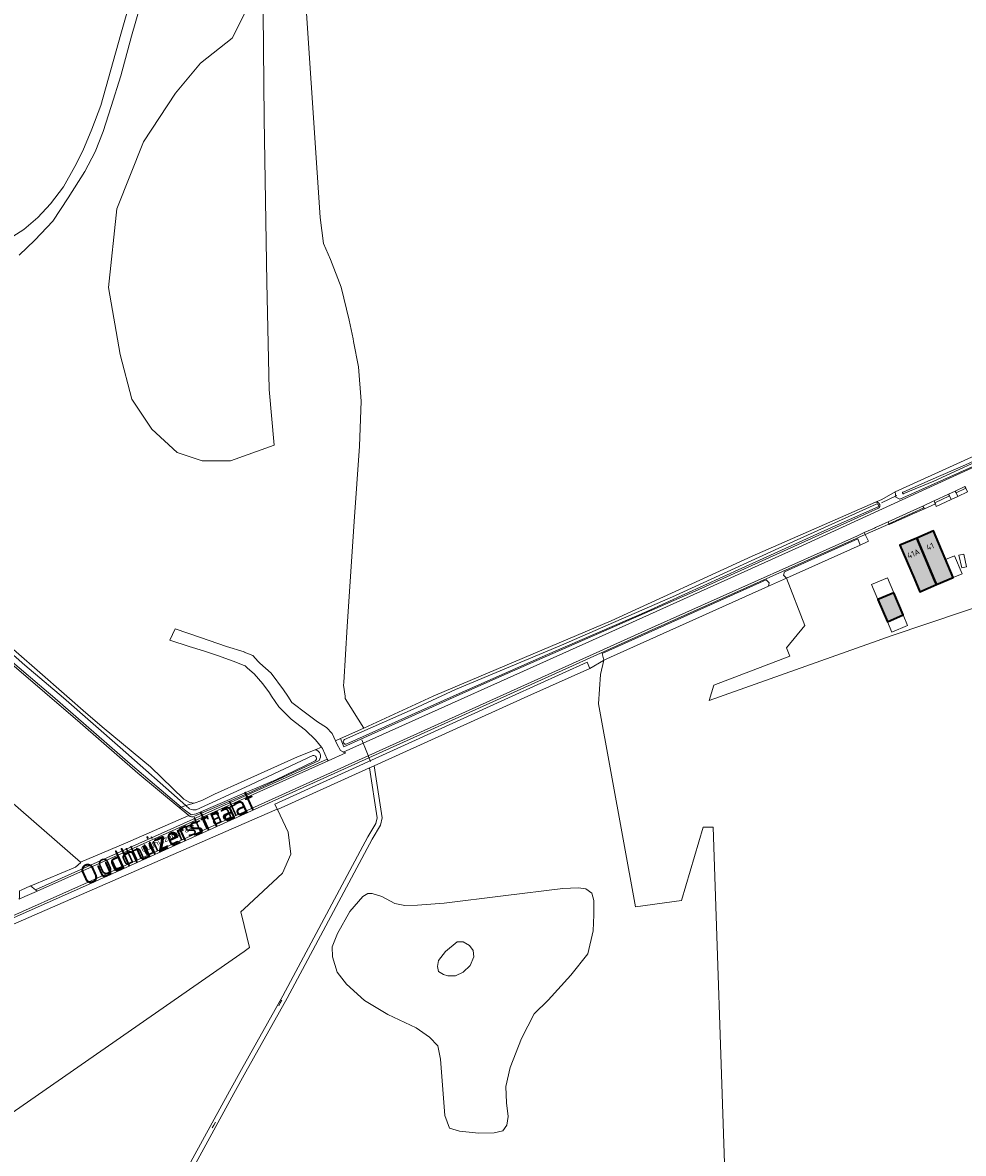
# Model space of a CAD drawing. Header units: metres. Extents: x 200031 to 204075, y 460125 to 464703.
# Tile 111 of 178: x 201932 to 202222, y 463859 to 464208. Entities that reach past the tile are written whole.
import ezdxf
from ezdxf.enums import TextEntityAlignment as Align

# ---------------------------------------------------------------- set-up
doc = ezdxf.new("R2010")
doc.units = ezdxf.units.M
doc.header["$LTSCALE"] = 2
for name, color, linetype, lineweight in [('B-WE-GR-BOS_GEMENGD-GV', 253, 'Continuous', 13), ('B-WE-GR-BOS_LOOF-GV', 253, 'Continuous', 13), ('B-WE-GR-GRAS-GV', 253, 'Continuous', 13), ('B-WE-KW-KUNSTWERK_DUIKER-G', 253, 'Continuous', 18), ('B-WE-OG-BEBOUWING-GV', 253, 'Continuous', 35), ('B-WE-OG-BEBOUWING-T18', 253, 'Continuous', 18), ('B-WE-OG-BEBOUWING_LUIFEL-GV', 253, 'Continuous', 18), ('B-WE-OG-TERREIN_CULTUURSCHEIDING-GV', 253, 'Continuous', 18), ('B-WE-OG-TERREIN_ERF-GV', 253, 'Continuous', 18), ('B-WE-OG-TOPOGRAFIE-T18', 250, 'Continuous', 18), ('B-WE-OG-TOPOGRAFIE-T25_2000', 250, 'Continuous', 18), ('B-WE-OG-TOPOGRAFIE-T25_2500', 250, 'Continuous', 18), ('B-WE-OG-WATER_GREPPEL-GV', 253, 'Continuous', 18), ('B-WE-OG-WATER_MEER-GV', 253, 'Continuous', 18), ('B-WE-OG-WATER_SLOOT-GV', 253, 'Continuous', 18), ('B-WE-OG-WEG-GV', 253, 'Continuous', 18), ('B-WE-VH-VERHARDING_ASFALT-GV', 253, 'Continuous', 18), ('B-WE-VH-VERHARDING_BETON-A', 254, 'Continuous', 25), ('B-WE-VH-VERHARDING_BETONSTRAATSTEEN-GV', 253, 'Continuous', 18), ('B-WE-VH-VERHARDING_FUNDERING_ZAND-GV', 253, 'Continuous', 18)]:
    doc.layers.add(name, color=color, linetype=linetype, lineweight=lineweight)
doc.styles.add('NLCS-ISO-M1000-T18', font='NLCS-ISO.ttf', dxfattribs={"height": 1.8})
doc.styles.add('NLCS-ISO-M2000-T25', font='NLCS-ISO.ttf', dxfattribs={"height": 5})
doc.styles.add('NLCS-ISO-M2500-T25', font='NLCS-ISO.ttf', dxfattribs={"height": 6.25})

msp = doc.modelspace()

# ---------------------------------------------------------------- hatches: boundary and pattern name
at = {"layer": 'B-WE-VH-VERHARDING_BETON-A'}
h = msp.add_hatch(color=256, dxfattribs=at)
h.dxf.hatch_style = 1
h.paths.add_polyline_path([(202213.562, 464034.437), (202218.72, 464036.633), (202212.613, 464050.981), (202207.453, 464048.785), (202212.967, 464035.834)])
h = msp.add_hatch(color=256, dxfattribs=at)
h.dxf.hatch_style = 1
h.paths.add_polyline_path([(202213.562, 464034.437), (202212.967, 464035.834), (202207.453, 464048.785), (202202.293, 464046.588), (202206.631, 464036.394), (202208.403, 464032.24)])
h = msp.add_hatch(color=256, dxfattribs=at)
h.dxf.hatch_style = 1
h.paths.add_polyline_path([(202200.37, 464031.928), (202195.466, 464029.837), (202198.408, 464022.97), (202203.252, 464025.082)])

# ---------------------------------------------------------------- linework, layer by layer
at = {"layer": 'B-WE-GR-BOS_GEMENGD-GV', "flags": 128}
for points in [[(202028.159, 463986.266), (202029.749, 463986.966), (202036.847, 463990.205), (202031.187, 463999.303), (202031.088, 464000), (202030.608, 464003.394), (202030.677, 464004.25), (202031.767, 464021.548), (202031.962, 464024.651), (202033.912, 464053.907), (202035.591, 464077.109), (202036.05, 464091.022), (202035.289, 464101.584), (202033.76, 464109.386), (202033.57, 464110.28), (202032.349, 464116.027), (202029.863, 464126.216), (202026.655, 464134.741), (202024.49, 464139.688), (202023.449, 464147.702), (202015.915, 464259.96)], [(201970.786, 464222.933), (201965.261, 464203.626), (201961.96, 464191.386), (201958.932, 464181.921), (201956.538, 464174.182), (201954.065, 464167.934), (201950.844, 464161.842), (201945.672, 464153.729), (201940.933, 464146.552), (201935.432, 464140.688), (201930.613, 464136.069)], [(201924.77, 464017.882), (201936.133, 464008.108), (201945.282, 464000), (201951.091, 463994.852), (201956.797, 463990.121), (201971.13, 463978.238), (201981.352, 463968.302), (201983.173, 463967.259), (201984.522, 463967.086), (201986.935, 463967.892), (201990.869, 463969.859), (202000, 463973.965), (202016.481, 463981.378), (202021.878, 463983.499), (202023.824, 463984.356), (202022.022, 463986.533), (202018.873, 463989.583), (202014.454, 463992.923), (202010.68, 463996.756), (202008.465, 464000), (202007.76, 464001.033), (202005.703, 464003.856), (202003.051, 464006.937), (202001.059, 464008.676), (202000.275, 464009.36), (202000, 464009.472), (201996.617, 464010.859), (201991.762, 464012.572), (201987.441, 464014.015), (201982.965, 464015.311), (201977.004, 464017.266), (201978.652, 464020.844), (201986.486, 464018.087), (201994.545, 464015.323), (201999.988, 464013.669), (202000, 464013.664), (202002.652, 464012.633), (202004.327, 464010.692), (202004.823, 464010.254), (202008.335, 464007.152), (202012.074, 464002.041), (202013.434, 464000), (202014.688, 463998.119), (202019.283, 463994.624), (202022.642, 463992.11), (202025.33, 463990.337), (202027.1, 463988.528), (202028.159, 463986.266)], [(202148.23, 463852.958), (202144.621, 463959.633), (202141.526, 463959.633), (202134.908, 463936.994), (202120.701, 463935.026), (202109.255, 463997.63), (202109.951, 464006.708), (202110.977, 464011.191), (202110.795, 464011.07), (202106.62, 464008.62), (202087.523, 464000), (202040.133, 463978.608), (202042.603, 463962.474), (202042.005, 463960.218), (202039.509, 463955.897), (202013.255, 463906.914), (202000.485, 463884.158), (201996.763, 463877.528), (201966.519, 463822.053)]]:
    msp.add_lwpolyline(points, dxfattribs=at)
for points in [[(201961.734, 464105.46), (201958.123, 464126.102), (201960.702, 464150.356), (201968.955, 464170.998), (201978.755, 464185.964), (201986.492, 464195.253), (201996.292, 464202.993), (202005.756, 464221.931), (202006.203, 464178.121), (202006.969, 464127.57), (202007.735, 464094.636), (202009.265, 464077.493), (201995.776, 464072.586), (201987.007, 464072.586), (201979.271, 464075.166), (201971.534, 464082.391), (201965.344, 464091.679)], [(201950.847, 463797.028), (201965.164, 463822.799), (201995.41, 463878.276), (201999.136, 463884.915), (202011.9, 463907.657), (202038.157, 463956.649), (202040.563, 463960.813), (202041.026, 463962.558), (202038.67, 463977.948), (202010.236, 463965.113), (202013.606, 463958.111), (202014.373, 463951.305), (202011.78, 463945.41), (202000, 463934.493), (201998.977, 463933.545), (202000, 463929.353), (202001.674, 463922.495), (202000, 463921.33), (201927.059, 463870.602), (201928.862, 463849.631), (201932.505, 463807.243), (201932.882, 463807.033)], [(202066.402, 463865.847), (202063.329, 463866.78), (202061.907, 463870.685), (202060.594, 463888.112), (202059.676, 463892.194), (202057.153, 463894.881), (202053.076, 463897.804), (202049.527, 463899.395), (202044.341, 463901.835), (202037.089, 463906.16), (202031.531, 463911.274), (202028.664, 463914.973), (202027.281, 463919.613), (202027.166, 463922.705), (202028.768, 463926.863), (202032.587, 463933.652), (202036.62, 463938.265), (202038.123, 463939.183), (202039.459, 463939.233), (202042.465, 463938.216), (202046.447, 463936.135), (202049.589, 463935.465), (202053.502, 463935.541), (202061.649, 463936.183), (202079.869, 463938.446), (202098.293, 463940.765), (202102.979, 463940.894), (202105.384, 463940.583), (202107.248, 463939.28), (202107.834, 463937.078), (202107.861, 463932.615), (202107.618, 463927.656), (202105.954, 463920.588), (202100.716, 463913.965), (202093.779, 463906.281), (202089.435, 463902.045), (202085.549, 463894.51), (202082.069, 463885.563), (202080.672, 463879.69), (202080.939, 463874.619), (202081.38, 463870.398), (202081.056, 463867.78), (202079.768, 463866.003), (202077.092, 463865.331), (202072.349, 463865.225)]]:
    msp.add_lwpolyline(points, close=True, dxfattribs=at)
at = {"layer": 'B-WE-GR-BOS_LOOF-GV', "flags": 128}
msp.add_lwpolyline([(201971.534, 464082.391), (201979.271, 464075.166), (201987.007, 464072.586), (201995.776, 464072.586), (202009.265, 464077.493), (202007.735, 464094.636), (202006.969, 464127.57), (202006.203, 464178.121), (202005.756, 464221.931), (201996.292, 464202.993), (201986.492, 464195.253), (201978.755, 464185.964), (201968.955, 464170.998), (201960.702, 464150.356), (201958.123, 464126.102), (201961.734, 464105.46), (201965.344, 464091.679)], close=True, dxfattribs=at)
for points in [[(201979.94, 463965.678), (201967.224, 463976.339), (201949.432, 463991.867), (201927.616, 464010.56), (201903.969, 464031.537), (201885.845, 464047.76), (201860.184, 464070.296)], [(201919.801, 463974.613), (201949.462, 463948.896)], [(201949.462, 463948.896), (201963.337, 463954.723), (201982.88, 463963.213), (201979.94, 463965.678)]]:
    msp.add_lwpolyline(points, dxfattribs=at)
at = {"layer": 'B-WE-GR-GRAS-GV', "flags": 128}
for points in [[(202015.915, 464259.96), (202023.449, 464147.702), (202024.49, 464139.688), (202026.655, 464134.741), (202029.863, 464126.216), (202032.349, 464116.027), (202033.57, 464110.28), (202033.76, 464109.386), (202035.289, 464101.584), (202036.05, 464091.022), (202035.591, 464077.109), (202033.912, 464053.907), (202031.962, 464024.651), (202031.767, 464021.548), (202030.677, 464004.25), (202030.608, 464003.394), (202031.088, 464000), (202031.187, 463999.303), (202036.847, 463990.205), (202058.311, 464000), (202059.021, 464000.324), (202113.144, 464023.252), (202156.676, 464043.269), (202194.693, 464059.857), (202196.664, 464060.717), (202200.846, 464063.013), (202239.956, 464080.836)], [(201972, 464239.648), (201961.911, 464204.228), (201955.731, 464182.255), (201953.005, 464174.887), (201950.197, 464168.269), (201947.75, 464163.373), (201944.256, 464157.152), (201940.245, 464151.896), (201936.335, 464147.614), (201931.965, 464143.936), (201928.615, 464141.824)], [(201930.613, 464136.069), (201935.432, 464140.688), (201940.933, 464146.552), (201945.672, 464153.729), (201950.844, 464161.842), (201954.065, 464167.934), (201956.538, 464174.182), (201958.932, 464181.921), (201961.96, 464191.386), (201965.261, 464203.626), (201970.786, 464222.933)], [(202254.286, 464037.021), (202199.925, 464018.736), (202143.438, 463998.688), (202144.91, 464003.467), (202168.264, 464012.358), (202167.292, 464014.911), (202172.913, 464021.88), (202167.288, 464036.463), (202161.777, 464033.99), (202110.977, 464011.191), (202109.951, 464006.708), (202109.255, 463997.63), (202120.701, 463935.026), (202134.908, 463936.994), (202141.526, 463959.633), (202144.621, 463959.633), (202148.23, 463852.958), (202243.007, 463833.367)]]:
    msp.add_lwpolyline(points, dxfattribs=at)
for points in [[(202010.236, 463965.113), (202010.192, 463965.204), (202000, 463960.757), (201922.192, 463926.81), (201923.651, 463909.144), (201926.603, 463875.912), (201927.059, 463870.602), (202000, 463921.33), (202001.674, 463922.495), (202000, 463929.353), (201998.977, 463933.545), (202000, 463934.493), (202011.78, 463945.41), (202014.373, 463951.305), (202013.606, 463958.111)], [(202059.97, 463918.527), (202059.652, 463916.697), (202059.952, 463915.141), (202061.516, 463914.171), (202062.836, 463913.78), (202062.88, 463913.773), (202065.201, 463913.817), (202067.542, 463914.941), (202069.665, 463916.935), (202070.847, 463919.678), (202070.639, 463921.593), (202069.528, 463923.169), (202067.57, 463924.326), (202065.654, 463924.288), (202062.061, 463921.288)]]:
    msp.add_lwpolyline(points, close=True, dxfattribs=at)
at = {"layer": 'B-WE-KW-KUNSTWERK_DUIKER-G', "flags": 128}
for points in [[(202196.595, 464059.644), (202198.976, 464060.777), (202201.36, 464061.912)], [(202038.95, 463979.935), (202037.62, 463983.278), (202036.289, 463986.621)], [(202010.638, 463904.572), (202011.122, 463905.455), (202011.624, 463906.329)], [(201990.151, 463866.898), (201990.638, 463867.791), (201991.117, 463868.689)]]:
    msp.add_lwpolyline(points, dxfattribs=at)
at = {"layer": 'B-WE-OG-BEBOUWING-GV', "flags": 128}
for points in [[(202213.562, 464034.437), (202218.72, 464036.633), (202212.613, 464050.981), (202207.453, 464048.785), (202212.967, 464035.834)], [(202213.562, 464034.437), (202212.967, 464035.834), (202207.453, 464048.785), (202202.293, 464046.588), (202206.631, 464036.394), (202208.403, 464032.24)], [(202200.37, 464031.928), (202195.466, 464029.837), (202198.408, 464022.97), (202203.252, 464025.082)]]:
    msp.add_lwpolyline(points, close=True, dxfattribs=at)
at = {"layer": 'B-WE-OG-BEBOUWING_LUIFEL-GV', "flags": 128}
for points in [[(202221.48, 464037.808), (202219.131, 464043.329), (202216.37, 464042.154), (202218.72, 464036.633)], [(202220.484, 464043.551), (202221.34, 464039.644), (202222.805, 464039.965), (202221.949, 464043.872)], [(202200.37, 464031.928), (202198.424, 464036.551), (202193.484, 464034.462), (202195.466, 464029.837)], [(202198.408, 464022.97), (202199.792, 464019.741), (202204.629, 464021.81), (202203.251, 464025.082)]]:
    msp.add_lwpolyline(points, close=True, dxfattribs=at)
at = {"layer": 'B-WE-OG-TERREIN_CULTUURSCHEIDING-GV', "flags": 128}
for points in [[(202225.464, 464071.191), (202202.259, 464060.809), (202201.029, 464061.444), (202200.846, 464063.013), (202196.664, 464060.717), (202194.693, 464059.857), (202194.724, 464059.866), (202194.788, 464059.88), (202194.853, 464059.891), (202194.918, 464059.898), (202194.984, 464059.9), (202195.049, 464059.899), (202195.115, 464059.894), (202195.18, 464059.884), (202195.244, 464059.871), (202195.307, 464059.854), (202195.369, 464059.833), (202195.43, 464059.808), (202195.489, 464059.78), (202195.547, 464059.748), (202195.602, 464059.713), (202195.655, 464059.674), (202195.706, 464059.632), (202195.754, 464059.588), (202195.799, 464059.54), (202195.841, 464059.49), (202195.88, 464059.437), (202195.916, 464059.382), (202195.948, 464059.325), (202195.977, 464059.266), (202196.002, 464059.205), (202196.023, 464059.143), (202196.041, 464059.08), (202196.055, 464059.016), (202196.064, 464058.951), (202196.07, 464058.885), (202196.072, 464058.82), (202196.07, 464058.754), (202196.064, 464058.689), (202196.053, 464058.624), (202196.039, 464058.56), (202196.021, 464058.497), (202195.999, 464058.435), (202195.974, 464058.374), (202195.945, 464058.315), (202195.912, 464058.259), (202195.876, 464058.204), (202195.837, 464058.151), (202195.794, 464058.101), (202195.749, 464058.054), (202195.7, 464058.009), (202192.428, 464056.599), (202139.127, 464032.4), (202079.488, 464006.331), (202065.39, 464000), (202030.686, 463984.414), (202029.749, 463986.966), (202028.159, 463986.266), (202028.605, 463985.314), (202029.708, 463983.328), (202030.491, 463982.825), (202030.519, 463982.815), (202112.525, 464019.554), (202171.134, 464045.966), (202212.791, 464065.102), (202243.079, 464078.888)], [(201922.192, 463926.81), (202000, 463960.757), (202010.192, 463965.204), (202009.435, 463966.776), (202082.61, 464000), (202105.785, 464010.522), (202106.62, 464008.62), (202110.795, 464011.07), (202110.977, 464011.191), (202110.463, 464013.156), (202161.004, 464035.882), (202161.975, 464035.008), (202161.777, 464033.99), (202167.288, 464036.463), (202166.388, 464037.341), (202166.652, 464038.422), (202189.245, 464048.581), (202189.988, 464046.651), (202191.949, 464047.531), (202192.573, 464047.811), (202191.581, 464049.86), (202191.541, 464049.942), (202125.887, 464020.525), (201950.996, 463941.576), (201950.992, 463941.575), (201899.292, 463918.641)], [(201960.597, 463951.49), (202025.611, 463980.616), (202024.161, 463983.948), (202023.824, 463984.356), (202021.878, 463983.499)], [(202023.071, 463980.245), (202002.236, 463970.519), (201984.649, 463962.997)], [(201982.88, 463963.213), (201963.337, 463954.723), (201949.462, 463948.896), (201949.591, 463948.784), (201947.971, 463947.283), (201934.733, 463941.777), (201934.119, 463941.503), (201935.584, 463940.341), (201960.597, 463951.49)]]:
    msp.add_lwpolyline(points, dxfattribs=at)
for points in [[(202223.078, 464063.015), (202222.553, 464064.141), (202219.607, 464062.768), (202220.128, 464061.651)], [(202213.058, 464059.714), (202213.196, 464059.32), (202213.46, 464058.567), (202218.04, 464060.685), (202217.523, 464061.796)], [(202209.807, 464057.823), (202209.635, 464058.153), (202198.829, 464053.236), (202198.892, 464053.085), (202198.944, 464052.959), (202206.036, 464056.186)]]:
    msp.add_lwpolyline(points, close=True, dxfattribs=at)
at = {"layer": 'B-WE-OG-TERREIN_CULTUURSCHEIDING-GV'}
for points in [[(202021.878, 463983.499, -0.6016635), (202023.071, 463980.245)], [(201984.649, 463962.997, -0.269275), (201982.88, 463963.213)]]:
    msp.add_lwpolyline(points, format="xyb", dxfattribs=at)
at = {"layer": 'B-WE-OG-TERREIN_ERF-GV', "flags": 128}
for points in [[(202223.078, 464063.015), (202220.128, 464061.651), (202218.04, 464060.685), (202213.46, 464058.567), (202213.196, 464059.32), (202209.807, 464057.823), (202206.036, 464056.186), (202198.944, 464052.959), (202198.892, 464053.085), (202191.581, 464049.86), (202192.573, 464047.811), (202191.949, 464047.531), (202189.988, 464046.651), (202167.288, 464036.463), (202172.913, 464021.88), (202167.292, 464014.911), (202168.264, 464012.358), (202144.91, 464003.467), (202143.438, 463998.688), (202199.925, 464018.736), (202254.286, 464037.021)], [(201931.23, 463940.216), (201934.119, 463941.503), (201934.733, 463941.777), (201947.971, 463947.283), (201949.591, 463948.784), (201949.462, 463948.896), (201919.801, 463974.613)]]:
    msp.add_lwpolyline(points, dxfattribs=at)
for points in [[(202206.631, 464036.394), (202202.293, 464046.588), (202207.453, 464048.785), (202212.613, 464050.981), (202218.72, 464036.633), (202213.562, 464034.437), (202208.403, 464032.24)], [(202195.466, 464029.837), (202200.37, 464031.928), (202203.252, 464025.082), (202198.408, 464022.97)]]:
    msp.add_lwpolyline(points, close=True, dxfattribs=at)
at = {"layer": 'B-WE-OG-WATER_GREPPEL-GV', "flags": 128}
for points in [[(202189.988, 464046.651), (202189.245, 464048.581), (202166.652, 464038.422), (202166.388, 464037.341), (202167.288, 464036.463)], [(202110.977, 464011.191), (202161.777, 464033.99), (202161.975, 464035.008), (202161.004, 464035.882), (202110.463, 464013.156)]]:
    msp.add_lwpolyline(points, close=True, dxfattribs=at)
at = {"layer": 'B-WE-OG-WATER_MEER-GV', "flags": 128}
msp.add_lwpolyline([(201928.615, 464141.824), (201931.965, 464143.936), (201936.335, 464147.614), (201940.245, 464151.896), (201944.256, 464157.152), (201947.75, 464163.373), (201950.197, 464168.269), (201953.005, 464174.887), (201955.731, 464182.255), (201961.911, 464204.228), (201972, 464239.648)], dxfattribs=at)
for points in [[(202042.465, 463938.216), (202039.459, 463939.233), (202038.123, 463939.183), (202036.62, 463938.265), (202032.587, 463933.652), (202028.768, 463926.863), (202027.166, 463922.705), (202027.281, 463919.613), (202028.664, 463914.973), (202031.531, 463911.274), (202037.089, 463906.16), (202044.341, 463901.835), (202049.527, 463899.395), (202053.076, 463897.804), (202057.153, 463894.881), (202059.676, 463892.194), (202060.594, 463888.112), (202061.907, 463870.685), (202063.329, 463866.78), (202066.402, 463865.847), (202072.349, 463865.225), (202077.092, 463865.331), (202079.768, 463866.003), (202081.056, 463867.78), (202081.38, 463870.398), (202080.939, 463874.619), (202080.672, 463879.69), (202082.069, 463885.563), (202085.549, 463894.51), (202089.435, 463902.045), (202093.779, 463906.281), (202100.716, 463913.965), (202105.954, 463920.588), (202107.618, 463927.656), (202107.861, 463932.615), (202107.834, 463937.078), (202107.248, 463939.28), (202105.384, 463940.583), (202102.979, 463940.894), (202098.293, 463940.765), (202079.869, 463938.446), (202061.649, 463936.183), (202053.502, 463935.541), (202049.589, 463935.465), (202046.447, 463936.135)], [(202059.97, 463918.527), (202062.061, 463921.288), (202065.654, 463924.288), (202067.57, 463924.326), (202069.528, 463923.169), (202070.639, 463921.593), (202070.847, 463919.678), (202069.665, 463916.935), (202067.542, 463914.941), (202065.201, 463913.817), (202062.88, 463913.773), (202062.836, 463913.78), (202061.516, 463914.171), (202059.952, 463915.141), (202059.652, 463916.697)]]:
    msp.add_lwpolyline(points, close=True, dxfattribs=at)
at = {"layer": 'B-WE-OG-WATER_SLOOT-GV', "flags": 128}
for points in [[(202249.942, 464086.458), (202248.365, 464084.725), (202239.956, 464080.836), (202200.846, 464063.013), (202201.029, 464061.444), (202202.259, 464060.809), (202225.464, 464071.191), (202242.916, 464079.253), (202246.227, 464080.761), (202250.539, 464083.205), (202251.491, 464083.901)], [(202248.135, 464083.182), (202239.901, 464079.366), (202222.463, 464071.419), (202211.764, 464066.791), (202203.229, 464063.008)], [(202247.91, 464082.714), (202232.401, 464075.361), (202212.748, 464066.354), (202203.476, 464062.524)], [(202203.476, 464062.524), (202212.748, 464066.354), (202232.401, 464075.361), (202247.91, 464082.714)], [(202203.229, 464063.008), (202211.764, 464066.791), (202222.463, 464071.419), (202239.901, 464079.366)], [(201859.713, 464073.133), (201847.76, 464071.033), (201830.205, 464068.226), (201817.832, 464065.666), (201818.822, 464064.812), (201832.281, 464067.376), (201857.086, 464071.522), (201859.083, 464071.713), (201861.051, 464070.524), (201882.275, 464051.842), (201922.541, 464015.383), (201927.81, 464011.105), (201939.624, 464001.094), (201940.881, 464000), (201964.81, 463979.18), (201980.54, 463965.862)], [(201860.184, 464070.296), (201885.845, 464047.76), (201903.969, 464031.537), (201927.616, 464010.56), (201949.432, 463991.867), (201967.224, 463976.339), (201979.94, 463965.678), (201980.54, 463965.862), (201964.81, 463979.18), (201940.881, 464000), (201939.624, 464001.094), (201927.81, 464011.105), (201922.541, 464015.383), (201882.275, 464051.842), (201861.051, 464070.524), (201859.083, 464071.713), (201857.086, 464071.522), (201832.281, 464067.376), (201818.822, 464064.812)], [(201982.002, 463966.312), (201961.734, 463984.201), (201944.259, 463999.552), (201932.361, 464009.644), (201911.794, 464027.738), (201892.433, 464045.168), (201877.264, 464058.47), (201861.414, 464072.699)], [(202030.953, 463986.66), (202052.11, 463996.076), (202065.143, 464002.059), (202097.83, 464015.76), (202133.017, 464031.109), (202167.406, 464046.806), (202194.891, 464059.246)], [(202195.522, 464058.439), (202182.285, 464052.618), (202153.498, 464039.524), (202124.157, 464026.17), (202093.546, 464012.884), (202063.509, 463999.611), (202031.628, 463985.311)], [(202031.628, 463985.311), (202063.509, 463999.611), (202093.546, 464012.884), (202124.157, 464026.17), (202153.498, 464039.524), (202182.285, 464052.618), (202195.522, 464058.439)], [(202194.891, 464059.246), (202167.406, 464046.806), (202133.017, 464031.109), (202097.83, 464015.76), (202065.143, 464002.059), (202052.11, 463996.076)], [(201911.794, 464027.738), (201932.361, 464009.644), (201944.259, 463999.552), (201961.734, 463984.201), (201982.002, 463966.312), (201984.522, 463967.086), (201983.173, 463967.259), (201981.352, 463968.302), (201971.13, 463978.238), (201956.797, 463990.121), (201951.091, 463994.852), (201945.282, 464000), (201936.133, 464008.108), (201924.77, 464017.882)], [(202052.11, 463996.076), (202030.953, 463986.66)], [(202021.878, 463983.499), (202016.481, 463981.378), (202000, 463973.965), (201990.869, 463969.859), (201986.935, 463967.892), (201984.522, 463967.086), (201982.002, 463966.312)], [(202021.872, 463980.141), (202009.759, 463974.285), (202000, 463970.085), (201985.226, 463963.728), (201983.639, 463963.426), (201983.541, 463963.5), (201981.591, 463964.972), (201980.54, 463965.862), (201979.94, 463965.678), (201982.88, 463963.213)], [(201980.54, 463965.862), (201981.591, 463964.972), (201983.541, 463963.5), (201983.639, 463963.426), (201985.226, 463963.728), (202000, 463970.085), (202009.759, 463974.285), (202021.872, 463980.141)], [(201984.649, 463962.997), (202002.236, 463970.519), (202023.071, 463980.245)], [(201985.15, 463965.033), (202000.38, 463972.03), (202021.168, 463981.74)], [(202021.168, 463981.74), (202000.38, 463972.03), (201985.15, 463965.033)], [(201966.519, 463822.053), (201996.763, 463877.528), (202000.485, 463884.158), (202013.255, 463906.914), (202039.509, 463955.897), (202042.005, 463960.218), (202042.603, 463962.474), (202040.133, 463978.608), (202038.67, 463977.948), (202041.026, 463962.558), (202040.563, 463960.813), (202038.157, 463956.649), (202011.9, 463907.657), (201999.136, 463884.915), (201995.41, 463878.276), (201965.164, 463822.799)], [(201980.54, 463965.862), (201982.002, 463966.312)], [(201983.109, 463965.335), (201982.002, 463966.312), (201980.54, 463965.862)], [(201982.002, 463966.312), (201983.109, 463965.335)]]:
    msp.add_lwpolyline(points, dxfattribs=at)
at = {"layer": 'B-WE-OG-WATER_SLOOT-GV'}
for points in [[(202203.476, 464062.524, -1.265923), (202203.229, 464063.008)], [(202203.229, 464063.008, 1.265923), (202203.476, 464062.524)], [(202194.891, 464059.246, -0.8929781), (202195.522, 464058.439)], [(202195.522, 464058.439, 0.8929781), (202194.891, 464059.246)], [(202023.071, 463980.245, 0.6016635), (202021.878, 463983.499)], [(202031.628, 463985.311, -0.9626445), (202030.953, 463986.66)], [(202030.953, 463986.66, 0.9626445), (202031.628, 463985.311)], [(202021.168, 463981.74, -0.8674336), (202021.872, 463980.141)], [(202021.872, 463980.141, 0.8674336), (202021.168, 463981.74)], [(201982.88, 463963.213, 0.269275), (201984.649, 463962.997)], [(201983.109, 463965.335, 0.1956861), (201985.15, 463965.033)], [(201985.15, 463965.033, -0.1956861), (201983.109, 463965.335)]]:
    msp.add_lwpolyline(points, format="xyb", dxfattribs=at)
at = {"layer": 'B-WE-OG-WATER_SLOOT-GV', "flags": 128}
for points in [[(202194.693, 464059.857), (202156.676, 464043.269), (202113.144, 464023.252), (202059.021, 464000.324), (202058.311, 464000), (202036.847, 463990.205), (202029.749, 463986.966), (202030.686, 463984.414), (202065.39, 464000), (202079.488, 464006.331), (202139.127, 464032.4), (202192.428, 464056.599), (202195.7, 464058.009), (202195.749, 464058.054), (202195.794, 464058.101), (202195.837, 464058.151), (202195.876, 464058.204), (202195.912, 464058.259), (202195.945, 464058.315), (202195.974, 464058.374), (202195.999, 464058.435), (202196.021, 464058.497), (202196.039, 464058.56), (202196.053, 464058.624), (202196.064, 464058.689), (202196.07, 464058.754), (202196.072, 464058.82), (202196.07, 464058.885), (202196.064, 464058.951), (202196.055, 464059.016), (202196.041, 464059.08), (202196.023, 464059.143), (202196.002, 464059.205), (202195.977, 464059.266), (202195.948, 464059.325), (202195.916, 464059.382), (202195.88, 464059.437), (202195.841, 464059.49), (202195.799, 464059.54), (202195.754, 464059.588), (202195.706, 464059.632), (202195.655, 464059.674), (202195.602, 464059.713), (202195.547, 464059.748), (202195.489, 464059.78), (202195.43, 464059.808), (202195.369, 464059.833), (202195.307, 464059.854), (202195.244, 464059.871), (202195.18, 464059.884), (202195.115, 464059.894), (202195.049, 464059.899), (202194.984, 464059.9), (202194.918, 464059.898), (202194.853, 464059.891), (202194.788, 464059.88), (202194.724, 464059.866)], [(202106.62, 464008.62), (202105.785, 464010.522), (202082.61, 464000), (202009.435, 463966.776), (202010.192, 463965.204), (202010.236, 463965.113), (202038.67, 463977.948), (202040.133, 463978.608), (202087.523, 464000)]]:
    msp.add_lwpolyline(points, close=True, dxfattribs=at)
at = {"layer": 'B-WE-OG-WEG-GV', "flags": 128}
for points in [[(202222.3, 464064.685), (202219.354, 464063.311), (202219.607, 464062.768), (202222.553, 464064.141)], [(202213.058, 464059.714), (202217.523, 464061.796), (202217.269, 464062.339), (202212.858, 464060.283), (202212.859, 464060.279)], [(202209.357, 464058.687), (202207.734, 464057.948), (202198.599, 464053.791), (202198.829, 464053.236), (202209.635, 464058.153)], [(201950.992, 463941.575), (201950.996, 463941.576), (202125.887, 464020.525), (202191.541, 464049.942), (202191.279, 464050.482), (202189.137, 464049.522), (202125.641, 464021.072), (202078.961, 464000), (202000, 463964.355), (201950.749, 463942.123), (201899.046, 463919.188), (201898.321, 463918.857), (201897.485, 463918.475), (201897.661, 463917.896), (201899.292, 463918.641)], [(201960.842, 463950.942), (202000, 463968.485), (202025.85, 463980.066), (202025.611, 463980.616), (201960.597, 463951.49), (201935.584, 463940.341), (201936.114, 463939.92)]]:
    msp.add_lwpolyline(points, close=True, dxfattribs=at)
at = {"layer": 'B-WE-VH-VERHARDING_ASFALT-GV', "flags": 128}
msp.add_lwpolyline([(202218.04, 464060.685), (202220.128, 464061.651), (202219.607, 464062.768), (202219.354, 464063.311), (202217.269, 464062.339), (202217.523, 464061.796)], close=True, dxfattribs=at)
at = {"layer": 'B-WE-VH-VERHARDING_BETONSTRAATSTEEN-GV', "flags": 128}
for points in [[(202213.058, 464059.714), (202212.859, 464060.279), (202212.858, 464060.283), (202212.541, 464060.135), (202209.357, 464058.687), (202209.635, 464058.153), (202209.807, 464057.823), (202213.196, 464059.32)], [(202191.541, 464049.942), (202191.581, 464049.86), (202198.892, 464053.085), (202198.829, 464053.236), (202198.599, 464053.791), (202194.772, 464052.05), (202194.404, 464051.882), (202191.279, 464050.482)], [(201932.299, 463938.22), (201935.887, 463939.819), (201936.114, 463939.92), (201935.584, 463940.341), (201934.119, 463941.503), (201931.23, 463940.216), (201930.678, 463939.973), (201930.632, 463938.133), (201930.615, 463937.469)]]:
    msp.add_lwpolyline(points, close=True, dxfattribs=at)
at = {"layer": 'B-WE-VH-VERHARDING_FUNDERING_ZAND-GV', "flags": 128}
msp.add_lwpolyline([(201996.617, 464010.859), (202000, 464009.472), (202000.275, 464009.36), (202001.059, 464008.676), (202003.051, 464006.937), (202005.703, 464003.856), (202007.76, 464001.033), (202008.465, 464000), (202010.68, 463996.756), (202014.454, 463992.923), (202018.873, 463989.583), (202022.022, 463986.533), (202023.824, 463984.356), (202024.161, 463983.948), (202025.611, 463980.616), (202025.85, 463980.066), (202031.339, 463982.525), (202030.519, 463982.815), (202030.491, 463982.825), (202029.708, 463983.328), (202028.605, 463985.314), (202028.159, 463986.266), (202027.1, 463988.528), (202025.33, 463990.337), (202022.642, 463992.11), (202019.283, 463994.624), (202014.688, 463998.119), (202013.434, 464000), (202012.074, 464002.041), (202008.335, 464007.152), (202004.823, 464010.254), (202004.327, 464010.692), (202002.652, 464012.633), (202000, 464013.664), (201999.988, 464013.669), (201994.545, 464015.323), (201986.486, 464018.087), (201978.652, 464020.844), (201977.004, 464017.266), (201982.965, 464015.311), (201987.441, 464014.015), (201991.762, 464012.572)], close=True, dxfattribs=at)

# ---------------------------------------------------------------- texts
at = {"layer": 'B-WE-OG-BEBOUWING-T18', "style": 'NLCS-ISO-M1000-T18'}
for s, p in [('41', (202211.586, 464046.197)), ('41A', (202206.44, 464044.006))]:
    msp.add_text(s, height=1.8, rotation=23.1, dxfattribs=at).set_placement(p, align=Align.MIDDLE)
at = {"layer": 'B-WE-OG-TOPOGRAFIE-T18', "style": 'NLCS-ISO-M1000-T18'}
msp.add_text('Oudhuizerstraat', height=1.8, rotation=24.4, dxfattribs=at).set_placement((201976.5, 463956.368), align=Align.MIDDLE)
at = {"layer": 'B-WE-OG-TOPOGRAFIE-T25_2000', "style": 'NLCS-ISO-M2000-T25'}
msp.add_text('Oudhuizerstraat', height=5, rotation=24.4, dxfattribs=at).set_placement((201976.5, 463956.368), align=Align.MIDDLE)
at = {"layer": 'B-WE-OG-TOPOGRAFIE-T25_2500', "style": 'NLCS-ISO-M2500-T25'}
msp.add_text('Oudhuizerstraat', height=6.25, rotation=24.4, dxfattribs=at).set_placement((201976.5, 463956.368), align=Align.MIDDLE)

doc.saveas('drawing.dxf')
